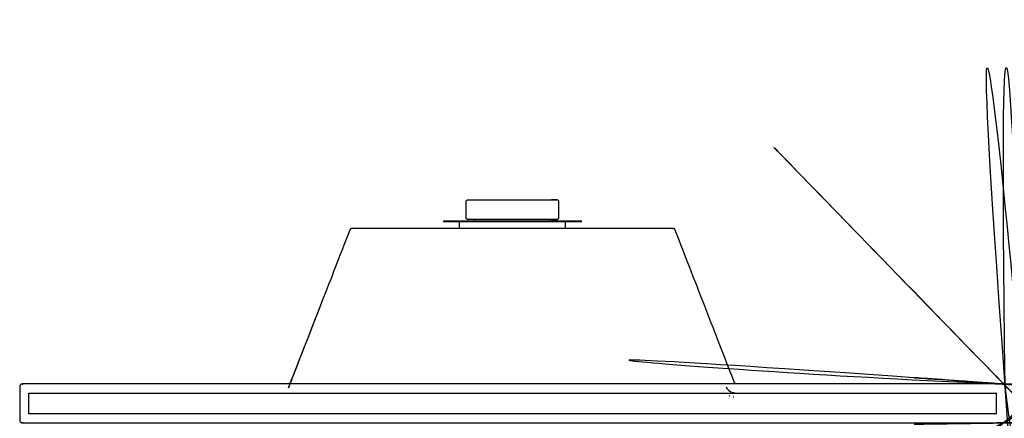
# Paper-space layout '_Superior' of a CAD drawing. Header units: millimetres. Extents: x 27 to 153, y -98 to 40.
# Tile 2 of 3: x 27 to 103, y -37 to -6. Entities that reach past the tile are written whole.
import ezdxf

# ---------------------------------------------------------------- set-up
doc = ezdxf.new("R2010")
doc.units = ezdxf.units.MM

psp = doc.layouts.new('_Superior')

# ---------------------------------------------------------------- linework, layer by layer
at = {"color": 7, "linetype": 'Continuous', "lineweight": 25}
for p, q in [((62.144, -21.862), (62.144, -21.962)), ((67.944, -21.962), (67.944, -21.862)), ((60.944, -22.062), (60.944, -22.562)), ((60.946, -22.062), (60.946, -22.562)), ((69.144, -22.562), (69.144, -22.062)), ((47.746, -34.562), (47.741, -34.562)), ((81.611, -34.924), (81.601, -34.906)), ((81.682, -35.02), (81.669, -35.005)), ((81.695, -35.035), (81.682, -35.02)), ((81.783, -35.116), (81.768, -35.104)), ((81.799, -35.128), (81.783, -35.116)), ((81.816, -35.14), (81.799, -35.128)), ((81.975, -35.221), (81.957, -35.214)), ((81.994, -35.228), (81.975, -35.221)), ((82.151, -35.26), (82.131, -35.258))]:
    psp.add_line(p, q, dxfattribs=at)
for points, knots in [([(103.044, -34.751), (103.044, -34.751), (103.044, -34.751), (97.636, 40.019), (109.599, -84.307), (103.042, -34.735), (103.042, -34.733)], [0, 0, 0, 0, 0, 0.000039, 0.999961, 1, 1, 1, 1]), ([(103.044, -34.762), (103.044, -34.762), (103.044, -34.762), (102.061, 40.187), (106.715, -84.616), (103.043, -34.747), (103.043, -34.745)], [0, 0, 0, 0, 0, 0.000039, 0.999961, 1, 1, 1, 1]), ([(102.989, -34.625), (102.988, -34.624), (68.159, 1.255), (119.146, -51.268), (98.651, -30.155), (104.14, -35.81), (102.666, -34.292), (103.059, -34.697), (102.95, -34.586), (102.977, -34.614), (102.966, -34.603), (102.967, -34.604), (102.963, -34.601), (102.962, -34.601), (102.958, -34.598), (102.957, -34.597), (102.953, -34.595), (102.953, -34.594), (102.948, -34.591), (102.948, -34.591), (102.943, -34.588), (102.943, -34.588), (102.938, -34.586), (102.938, -34.586), (102.933, -34.583), (102.933, -34.583), (102.927, -34.58), (102.928, -34.581), (102.922, -34.578), (102.923, -34.578), (102.916, -34.576), (102.918, -34.576), (102.911, -34.574), (102.913, -34.574), (102.905, -34.572), (102.907, -34.572), (102.9, -34.57), (102.902, -34.571), (102.894, -34.568), (102.897, -34.569), (102.888, -34.567), (102.891, -34.568), (102.882, -34.566), (102.888, -34.567), (102.868, -34.564), (102.912, -34.568), (102.751, -34.555), (103.32, -34.596), (101.203, -34.444), (109.071, -35.008), (79.714, -32.905), (152.734, -38.135), (52.983, -30.991), (102.596, -35.995), (153.225, -35.268), (102.704, -34.56), (102.904, -34.563), (102.805, -34.562), (102.796, -34.562), (102.748, -34.562), (102.696, -34.562), (102.629, -34.562), (102.551, -34.562), (102.461, -34.562), (102.36, -34.562), (102.246, -34.562), (102.122, -34.562), (101.985, -34.562), (101.837, -34.562), (101.678, -34.562), (101.508, -34.562), (101.327, -34.562), (101.135, -34.562), (100.933, -34.562), (100.72, -34.562), (100.496, -34.562), (100.263, -34.562), (100.019, -34.562), (99.766, -34.562), (99.503, -34.562), (99.231, -34.562), (98.949, -34.562), (98.659, -34.562), (98.36, -34.562), (98.053, -34.562), (97.737, -34.562), (97.414, -34.562), (97.083, -34.562), (96.744, -34.562), (96.399, -34.562), (96.047, -34.562), (95.688, -34.562), (95.323, -34.562), (94.952, -34.562), (94.575, -34.562), (94.193, -34.562), (93.806, -34.562), (93.414, -34.562), (93.018, -34.562), (92.618, -34.562), (92.214, -34.562), (91.807, -34.562), (91.397, -34.562), (90.984, -34.562), (90.568, -34.562), (90.151, -34.562), (89.731, -34.562), (89.311, -34.562), (88.889, -34.562), (88.467, -34.562), (87.106, -34.562), (71.632, -34.562), (56.158, -34.562), (41.621, -34.562), (41.199, -34.562), (40.777, -34.562), (40.357, -34.562), (39.937, -34.562), (39.52, -34.562), (39.104, -34.562), (38.691, -34.562), (38.281, -34.562), (37.874, -34.562), (37.47, -34.562), (37.07, -34.562), (36.674, -34.562), (36.282, -34.562), (35.895, -34.562), (35.513, -34.562), (35.136, -34.562), (34.765, -34.562), (34.4, -34.562), (34.041, -34.562), (33.689, -34.562), (33.344, -34.562), (33.005, -34.562), (32.674, -34.562), (32.351, -34.562), (32.035, -34.562), (31.728, -34.562), (31.429, -34.562), (31.139, -34.562), (30.857, -34.562), (30.585, -34.562), (30.322, -34.562), (30.069, -34.562), (29.825, -34.562), (29.592, -34.562), (29.368, -34.562), (29.155, -34.562), (28.953, -34.562), (28.761, -34.562), (28.58, -34.562), (28.41, -34.562), (28.251, -34.562), (28.103, -34.562), (27.966, -34.562), (27.842, -34.562), (27.728, -34.562), (27.627, -34.562), (27.537, -34.562), (27.459, -34.562), (27.392, -34.562), (27.34, -34.562), (27.292, -34.562), (27.283, -34.562), (27.184, -34.563), (27.384, -34.561), (27.238, -34.562), (27.232, -34.562), (27.227, -34.563), (27.221, -34.563), (27.215, -34.564), (27.209, -34.565), (27.204, -34.566), (27.198, -34.568), (27.192, -34.569), (27.187, -34.571), (27.181, -34.572), (27.176, -34.574), (27.17, -34.576), (27.165, -34.578), (27.159, -34.581), (27.154, -34.583), (27.149, -34.586), (27.144, -34.589), (27.139, -34.592), (27.134, -34.595), (27.129, -34.598), (27.125, -34.602), (27.12, -34.605), (27.115, -34.609), (27.111, -34.613), (27.107, -34.617), (27.103, -34.621), (27.099, -34.625), (27.095, -34.629), (27.091, -34.634), (27.087, -34.638), (27.084, -34.643), (27.08, -34.647), (27.077, -34.652), (27.074, -34.657), (27.071, -34.662), (27.068, -34.667), (27.065, -34.672), (27.063, -34.678), (27.06, -34.683), (27.058, -34.688), (27.056, -34.694), (27.054, -34.699), (27.052, -34.705), (27.051, -34.71), (27.049, -34.716), (27.048, -34.722), (27.047, -34.727), (27.046, -34.733), (27.045, -34.739), (27.045, -34.745), (27.044, -34.751), (27.044, -34.756), (27.037, -35.627), (27.037, -36.497), (27.044, -37.368), (27.044, -37.374), (27.045, -37.38), (27.045, -37.385), (27.046, -37.391), (27.047, -37.397), (27.048, -37.403), (27.049, -37.408), (27.051, -37.414), (27.052, -37.42), (27.054, -37.425), (27.056, -37.431), (27.058, -37.436), (27.06, -37.441), (27.063, -37.447), (27.065, -37.452), (27.068, -37.457), (27.071, -37.462), (27.074, -37.467), (27.077, -37.472), (27.08, -37.477), (27.084, -37.482), (27.087, -37.486), (27.091, -37.491), (27.095, -37.495), (27.099, -37.499), (27.103, -37.504), (27.107, -37.508), (27.111, -37.512), (27.115, -37.515), (27.12, -37.519), (27.125, -37.523), (27.129, -37.526), (27.134, -37.529), (27.139, -37.532), (27.144, -37.535), (27.149, -37.538), (27.154, -37.541), (27.159, -37.543), (27.165, -37.546), (27.17, -37.548), (27.176, -37.55), (27.181, -37.552), (27.187, -37.554), (27.192, -37.555), (27.198, -37.557), (27.204, -37.558), (27.209, -37.559), (27.215, -37.56), (27.221, -37.561), (27.227, -37.561), (27.232, -37.562), (27.238, -37.562), (27.384, -37.563), (27.184, -37.562), (27.283, -37.562), (27.292, -37.562), (27.34, -37.562), (27.392, -37.562), (27.459, -37.562), (27.537, -37.562), (27.627, -37.562), (27.728, -37.562), (27.842, -37.562), (27.966, -37.562), (28.103, -37.562), (28.251, -37.562), (28.41, -37.562), (28.58, -37.562), (28.761, -37.562), (28.953, -37.562), (29.155, -37.562), (29.368, -37.562), (29.592, -37.562), (29.825, -37.562), (30.069, -37.562), (30.322, -37.562), (30.585, -37.562), (30.857, -37.562), (31.139, -37.562), (31.429, -37.562), (31.728, -37.562), (32.035, -37.562), (32.351, -37.562), (32.674, -37.562), (33.005, -37.562), (33.344, -37.562), (33.689, -37.562), (34.041, -37.562), (34.4, -37.562), (34.765, -37.562), (35.136, -37.562), (35.513, -37.562), (35.895, -37.562), (36.282, -37.562), (36.674, -37.562), (37.07, -37.562), (37.47, -37.562), (37.874, -37.562), (38.281, -37.562), (38.691, -37.562), (39.104, -37.562), (39.52, -37.562), (39.937, -37.562), (40.357, -37.562), (40.777, -37.562), (41.199, -37.562), (41.621, -37.562), (57.237, -37.562), (72.851, -37.562), (88.467, -37.562), (88.889, -37.562), (89.311, -37.562), (89.731, -37.562), (90.151, -37.562), (90.568, -37.562), (90.984, -37.562), (91.397, -37.562), (91.807, -37.562), (92.214, -37.562), (92.618, -37.562), (93.018, -37.562), (93.414, -37.562), (93.806, -37.562), (94.193, -37.562), (94.575, -37.562), (94.952, -37.562), (95.323, -37.562), (95.688, -37.562), (96.047, -37.562), (96.399, -37.562), (96.744, -37.562), (97.083, -37.562), (97.414, -37.562), (97.737, -37.562), (98.053, -37.562), (98.36, -37.562), (98.659, -37.562), (98.949, -37.562), (99.231, -37.562), (99.503, -37.562), (99.766, -37.562), (100.019, -37.562), (100.263, -37.562), (100.496, -37.562), (100.72, -37.562), (100.933, -37.562), (101.135, -37.562), (101.327, -37.562), (101.508, -37.562), (101.678, -37.562), (101.837, -37.562), (101.985, -37.562), (102.122, -37.562), (102.246, -37.562), (102.36, -37.562), (102.461, -37.562), (102.551, -37.562), (102.629, -37.562), (102.696, -37.562), (102.748, -37.562), (102.796, -37.562), (102.805, -37.562), (102.904, -37.561), (102.704, -37.564), (102.848, -37.562), (102.85, -37.562)], [0, 0, 0, 0, 0.0000007, 0.0191377, 0.0382746, 0.0574116, 0.0765485, 0.0956855, 0.1148224, 0.1339594, 0.1530964, 0.1722333, 0.1913703, 0.2105072, 0.2296442, 0.2487811, 0.2679181, 0.287055, 0.306192, 0.3253289, 0.3444659, 0.3636028, 0.3827398, 0.4018767, 0.4210137, 0.4401506, 0.4592876, 0.4784245, 0.4975615, 0.5166984, 0.5358354, 0.5549723, 0.5741093, 0.5932462, 0.6123832, 0.6315201, 0.6506571, 0.669794, 0.688931, 0.7080679, 0.7272049, 0.7463418, 0.7654788, 0.7846157, 0.8037527, 0.8228896, 0.8420266, 0.8611635, 0.8803005, 0.8994374, 0.9185744, 0.9377113, 0.9377121, 0.956849, 0.975986, 0.9759867, 0.9760406, 0.9760946, 0.9761485, 0.9762024, 0.9762563, 0.9763103, 0.9763642, 0.9764181, 0.976472, 0.9765259, 0.9765799, 0.9766338, 0.9766877, 0.9767416, 0.9767956, 0.9768495, 0.9769034, 0.9769573, 0.9770113, 0.9770652, 0.9771191, 0.977173, 0.977227, 0.9772809, 0.9773348, 0.9773887, 0.9774427, 0.9774966, 0.9775505, 0.9776044, 0.9776584, 0.9777123, 0.9777662, 0.9778201, 0.9778741, 0.977928, 0.9779819, 0.9780358, 0.9780898, 0.9781437, 0.9781976, 0.9782515, 0.9783055, 0.9783594, 0.9784133, 0.9784672, 0.9785212, 0.9785751, 0.978629, 0.9786829, 0.9787368, 0.9787908, 0.9788447, 0.9788986, 0.9789525, 0.9793656, 0.9848212, 0.9848751, 0.9849291, 0.984983, 0.9850369, 0.9850908, 0.9851448, 0.9851987, 0.9852526, 0.9853065, 0.9853605, 0.9854144, 0.9854683, 0.9855222, 0.9855762, 0.9856301, 0.985684, 0.9857379, 0.9857919, 0.9858458, 0.9858997, 0.9859536, 0.9860075, 0.9860615, 0.9861154, 0.9861693, 0.9862232, 0.9862772, 0.9863311, 0.986385, 0.9864389, 0.9864929, 0.9865468, 0.9866007, 0.9866546, 0.9867086, 0.9867625, 0.9868164, 0.9868703, 0.9869243, 0.9869782, 0.9870321, 0.987086, 0.98714, 0.9871939, 0.9872478, 0.9873017, 0.9873557, 0.9874096, 0.9874635, 0.9875174, 0.9875714, 0.9876253, 0.9876792, 0.9877331, 0.9877871, 0.9877878, 0.9877885, 0.9877893, 0.98779, 0.9877908, 0.9877915, 0.9877923, 0.987793, 0.9877937, 0.9877945, 0.9877952, 0.987796, 0.9877967, 0.9877974, 0.9877982, 0.9877989, 0.9877997, 0.9878004, 0.9878012, 0.9878019, 0.9878026, 0.9878034, 0.9878041, 0.9878049, 0.9878056, 0.9878064, 0.9878071, 0.9878078, 0.9878086, 0.9878093, 0.9878101, 0.9878108, 0.9878115, 0.9878123, 0.987813, 0.9878138, 0.9878145, 0.9878153, 0.987816, 0.9878167, 0.9878175, 0.9878182, 0.987819, 0.9878197, 0.9878205, 0.9878212, 0.9878219, 0.9878227, 0.9878234, 0.9878242, 0.9878249, 0.9878257, 0.9878264, 0.9878271, 0.9881588, 0.9881596, 0.9881603, 0.9881611, 0.9881618, 0.9881626, 0.9881633, 0.988164, 0.9881648, 0.9881655, 0.9881663, 0.988167, 0.9881677, 0.9881685, 0.9881692, 0.98817, 0.9881707, 0.9881715, 0.9881722, 0.9881729, 0.9881737, 0.9881744, 0.9881752, 0.9881759, 0.9881767, 0.9881774, 0.9881781, 0.9881789, 0.9881796, 0.9881804, 0.9881811, 0.9881819, 0.9881826, 0.9881833, 0.9881841, 0.9881848, 0.9881856, 0.9881863, 0.988187, 0.9881878, 0.9881885, 0.9881893, 0.98819, 0.9881908, 0.9881915, 0.9881922, 0.988193, 0.9881937, 0.9881945, 0.9881952, 0.988196, 0.9881967, 0.9881974, 0.9881982, 0.9881989, 0.9882528, 0.9883068, 0.9883607, 0.9884146, 0.9884685, 0.9885225, 0.9885764, 0.9886303, 0.9886842, 0.9887382, 0.9887921, 0.988846, 0.9888999, 0.9889539, 0.9890078, 0.9890617, 0.9891156, 0.9891696, 0.9892235, 0.9892774, 0.9893313, 0.9893853, 0.9894392, 0.9894931, 0.989547, 0.989601, 0.9896549, 0.9897088, 0.9897627, 0.9898167, 0.9898706, 0.9899245, 0.9899784, 0.9900324, 0.9900863, 0.9901402, 0.9901941, 0.990248, 0.990302, 0.9903559, 0.9904098, 0.9904637, 0.9905177, 0.9905716, 0.9906255, 0.9906794, 0.9907334, 0.9907873, 0.9908412, 0.9908951, 0.9909491, 0.991003, 0.9910569, 0.9911108, 0.9911648, 0.9970334, 0.9970874, 0.9971413, 0.9971952, 0.9972491, 0.9973031, 0.997357, 0.9974109, 0.9974648, 0.9975187, 0.9975727, 0.9976266, 0.9976805, 0.9977344, 0.9977884, 0.9978423, 0.9978962, 0.9979501, 0.9980041, 0.998058, 0.9981119, 0.9981658, 0.9982198, 0.9982737, 0.9983276, 0.9983815, 0.9984355, 0.9984894, 0.9985433, 0.9985972, 0.9986512, 0.9987051, 0.998759, 0.9988129, 0.9988669, 0.9989208, 0.9989747, 0.9990286, 0.9990826, 0.9991365, 0.9991904, 0.9992443, 0.9992983, 0.9993522, 0.9994061, 0.99946, 0.999514, 0.9995679, 0.9996218, 0.9996757, 0.9997296, 0.9997836, 0.9998375, 0.9998914, 0.9999453, 0.9999993, 1, 1, 1, 1]), ([(102.976, -37.512), (102.976, -37.512), (140.784, -4.791), (66.632, -71.845), (102.981, -37.508), (102.981, -37.508)], [0, 0, 0, 0, 0.000008, 0.999982, 1, 1, 1, 1]), ([(102.967, -37.52), (102.968, -37.519), (142.643, -7.091), (64.671, -69.659), (102.972, -37.516), (102.973, -37.515)], [0, 0, 0, 0, 0.000007, 0.999983, 1, 1, 1, 1]), ([(102.844, -37.562), (102.846, -37.562), (152.844, -36.841), (79.657, -37.896), (109.07, -37.472), (101.198, -37.585), (103.305, -37.555), (102.75, -37.562), (102.897, -37.561), (102.866, -37.56), (102.873, -37.56), (102.88, -37.559), (102.877, -37.56), (102.886, -37.558), (102.882, -37.558), (102.891, -37.556), (102.888, -37.557), (102.897, -37.555), (102.894, -37.556), (102.902, -37.554), (102.9, -37.554), (102.907, -37.552), (102.905, -37.553), (102.913, -37.55), (102.911, -37.551), (102.919, -37.548), (102.914, -37.55), (102.931, -37.542), (102.894, -37.562), (103.033, -37.485), (102.538, -37.761), (104.388, -36.73), (97.503, -40.57), (123.203, -26.235), (59.273, -61.896), (146.61, -13.178), (84.228, -47.976), (96.705, -41.015), (102.944, -37.535)], [0, 0, 0, 0, 0.000001, 0.029413, 0.058825, 0.088236, 0.117648, 0.14706, 0.176471, 0.205883, 0.235295, 0.264706, 0.294118, 0.32353, 0.352942, 0.382353, 0.411765, 0.441177, 0.470588, 0.5, 0.529412, 0.558823, 0.588235, 0.617647, 0.647058, 0.67647, 0.705882, 0.735294, 0.764705, 0.794117, 0.823529, 0.85294, 0.882352, 0.911764, 0.941175, 0.941177, 0.970588, 1, 1, 1, 1]), ([(61.484, -20.462), (61.482, -20.895), (61.481, -21.33), (61.484, -21.765), (61.484, -21.768), (61.484, -21.771), (61.484, -21.774), (61.485, -21.777), (61.485, -21.78), (61.486, -21.782), (61.486, -21.785), (61.487, -21.788), (61.488, -21.791), (61.489, -21.794), (61.49, -21.796), (61.491, -21.799), (61.492, -21.802), (61.493, -21.804), (61.494, -21.807), (61.496, -21.81), (61.497, -21.812), (61.499, -21.815), (61.5, -21.817), (61.502, -21.82), (61.504, -21.822), (61.505, -21.824), (61.507, -21.826), (61.509, -21.829), (61.511, -21.831), (61.513, -21.833), (61.515, -21.835), (61.517, -21.837), (61.52, -21.839), (61.522, -21.841), (61.524, -21.842), (61.527, -21.844), (61.529, -21.846), (61.531, -21.847), (61.534, -21.849), (61.537, -21.85), (61.539, -21.852), (61.542, -21.853), (61.544, -21.854), (61.547, -21.855), (61.55, -21.856), (61.553, -21.857), (61.555, -21.858), (61.558, -21.859), (61.561, -21.859), (61.564, -21.86), (61.567, -21.861), (61.57, -21.861), (61.573, -21.861), (61.576, -21.862), (61.578, -21.862), (61.581, -21.862), (62.738, -21.871), (64.525, -21.859), (70.062, -21.859), (67.348, -21.871), (68.507, -21.862), (68.509, -21.862), (68.512, -21.862), (68.515, -21.862), (68.518, -21.861), (68.521, -21.861), (68.524, -21.86), (68.526, -21.86), (68.529, -21.859), (68.532, -21.858), (68.535, -21.857), (68.538, -21.856), (68.54, -21.855), (68.543, -21.854), (68.546, -21.853), (68.548, -21.852), (68.551, -21.851), (68.553, -21.849), (68.556, -21.848), (68.558, -21.846), (68.56, -21.845), (68.563, -21.843), (68.565, -21.841), (68.567, -21.84), (68.57, -21.838), (68.572, -21.836), (68.574, -21.834), (68.576, -21.832), (68.578, -21.83), (68.58, -21.828), (68.582, -21.825), (68.583, -21.823), (68.585, -21.821), (68.587, -21.819), (68.588, -21.816), (68.59, -21.814), (68.591, -21.811), (68.593, -21.809), (68.594, -21.806), (68.595, -21.804), (68.596, -21.801), (68.597, -21.798), (68.598, -21.796), (68.599, -21.793), (68.6, -21.79), (68.601, -21.788), (68.602, -21.785), (68.602, -21.782), (68.603, -21.779), (68.603, -21.776), (68.604, -21.774), (68.604, -21.771), (68.604, -21.768), (68.604, -21.765), (68.606, -21.33), (68.607, -20.895), (68.604, -20.459), (68.604, -20.456), (68.604, -20.453), (68.604, -20.451), (68.603, -20.448), (68.603, -20.445), (68.602, -20.442), (68.602, -20.439), (68.601, -20.436), (68.6, -20.433), (68.599, -20.431), (68.598, -20.428), (68.597, -20.425), (68.596, -20.423), (68.595, -20.42), (68.594, -20.417), (68.592, -20.415), (68.591, -20.412), (68.589, -20.41), (68.588, -20.407), (68.586, -20.405), (68.584, -20.402), (68.583, -20.4), (68.581, -20.398), (68.579, -20.396), (68.577, -20.394), (68.575, -20.391), (68.573, -20.389), (68.571, -20.387), (68.568, -20.386), (68.566, -20.384), (68.564, -20.382), (68.561, -20.38), (68.559, -20.379), (68.557, -20.377), (68.554, -20.376), (68.551, -20.374), (68.549, -20.373), (68.546, -20.371), (68.544, -20.37), (68.541, -20.369), (68.538, -20.368), (68.535, -20.367), (68.533, -20.366), (68.53, -20.366), (68.527, -20.365), (68.524, -20.364), (68.521, -20.364), (68.518, -20.363), (68.515, -20.363), (68.512, -20.363), (68.51, -20.362), (68.507, -20.362), (67.347, -20.353), (70.063, -20.365), (64.525, -20.365), (62.738, -20.353), (61.581, -20.362), (61.578, -20.362), (61.576, -20.363), (61.573, -20.363), (61.57, -20.363), (61.567, -20.364), (61.564, -20.364), (61.561, -20.365), (61.558, -20.366), (61.555, -20.366), (61.553, -20.367), (61.55, -20.368), (61.547, -20.369), (61.544, -20.37), (61.542, -20.371), (61.539, -20.373), (61.537, -20.374), (61.534, -20.376), (61.532, -20.377), (61.53, -20.378), (61.528, -20.38), (61.525, -20.381), (61.523, -20.383), (61.521, -20.385), (61.518, -20.387), (61.516, -20.388), (61.514, -20.39), (61.512, -20.392), (61.51, -20.395), (61.508, -20.397), (61.506, -20.399), (61.505, -20.401), (61.503, -20.403), (61.501, -20.406), (61.5, -20.408), (61.498, -20.41), (61.497, -20.413), (61.496, -20.415), (61.494, -20.417), (61.493, -20.42), (61.492, -20.423), (61.491, -20.425), (61.49, -20.428), (61.489, -20.431), (61.488, -20.433), (61.487, -20.436), (61.486, -20.439), (61.486, -20.442), (61.485, -20.445), (61.485, -20.448), (61.484, -20.451), (61.484, -20.453), (61.484, -20.456), (61.484, -20.459), (61.484, -20.461), (61.484, -20.462)], [0, 0, 0, 0, 0.047969, 0.048077, 0.048184, 0.048292, 0.048399, 0.048507, 0.048615, 0.048722, 0.048831, 0.048939, 0.049048, 0.049157, 0.049266, 0.049375, 0.049485, 0.049596, 0.049706, 0.049817, 0.049929, 0.050041, 0.050153, 0.050266, 0.050379, 0.050493, 0.050607, 0.050722, 0.050837, 0.050953, 0.051069, 0.051186, 0.051303, 0.051421, 0.051539, 0.051657, 0.051776, 0.051895, 0.052015, 0.052135, 0.052256, 0.052377, 0.052498, 0.05262, 0.052742, 0.052864, 0.052987, 0.05311, 0.053233, 0.053356, 0.053479, 0.053603, 0.053726, 0.05385, 0.053974, 0.054098, 0.054222, 0.20073, 0.347239, 0.493748, 0.493869, 0.493991, 0.494112, 0.494234, 0.494356, 0.494477, 0.494598, 0.494719, 0.49484, 0.494961, 0.495081, 0.495201, 0.495321, 0.49544, 0.49556, 0.495678, 0.495797, 0.495915, 0.496033, 0.49615, 0.496267, 0.496383, 0.4965, 0.496615, 0.49673, 0.496845, 0.496959, 0.497073, 0.497187, 0.4973, 0.497412, 0.497524, 0.497635, 0.497746, 0.497857, 0.497967, 0.498077, 0.498186, 0.498295, 0.498404, 0.498512, 0.49862, 0.498728, 0.498835, 0.498942, 0.499048, 0.499155, 0.499261, 0.499367, 0.499473, 0.499578, 0.499684, 0.499789, 0.499895, 0.5, 0.547969, 0.548077, 0.548184, 0.548292, 0.548399, 0.548507, 0.548615, 0.548722, 0.548831, 0.548939, 0.549048, 0.549157, 0.549266, 0.549375, 0.549485, 0.549596, 0.549706, 0.549818, 0.549929, 0.550041, 0.550153, 0.550266, 0.550379, 0.550493, 0.550607, 0.550722, 0.550837, 0.550953, 0.551069, 0.551186, 0.551303, 0.551421, 0.551539, 0.551657, 0.551776, 0.551895, 0.552015, 0.552135, 0.552256, 0.552377, 0.552498, 0.55262, 0.552742, 0.552865, 0.552987, 0.55311, 0.553233, 0.553356, 0.553479, 0.553603, 0.553727, 0.55385, 0.553974, 0.554098, 0.554222, 0.70073, 0.847239, 0.993748, 0.993872, 0.993996, 0.994119, 0.994243, 0.994367, 0.994491, 0.994614, 0.994737, 0.99486, 0.994983, 0.995105, 0.995228, 0.99535, 0.995471, 0.995593, 0.995713, 0.995834, 0.995954, 0.996074, 0.99615, 0.996267, 0.996384, 0.9965, 0.996615, 0.996731, 0.996845, 0.996959, 0.997073, 0.997187, 0.9973, 0.997412, 0.997524, 0.997635, 0.997747, 0.997857, 0.997967, 0.998077, 0.998152, 0.998263, 0.998374, 0.998484, 0.998594, 0.998704, 0.998813, 0.998922, 0.99903, 0.999139, 0.999247, 0.999355, 0.999463, 0.99957, 0.999678, 0.999785, 0.999893, 1, 1, 1, 1]), ([(59.744, -21.962), (59.744, -22.003), (59.744, -22.105), (59.745, -22.049), (59.752, -22.066), (59.763, -22.061), (59.779, -22.062), (59.799, -22.062), (59.824, -22.062), (59.853, -22.062), (59.886, -22.062), (59.924, -22.062), (59.966, -22.062), (60.012, -22.062), (60.063, -22.062), (60.118, -22.062), (60.177, -22.062), (60.24, -22.062), (60.307, -22.062), (60.378, -22.062), (60.453, -22.062), (60.532, -22.062), (60.615, -22.062), (60.702, -22.062), (60.792, -22.062), (60.886, -22.062), (60.983, -22.062), (61.084, -22.062), (61.188, -22.062), (61.296, -22.062), (61.406, -22.062), (61.52, -22.062), (61.637, -22.062), (61.756, -22.062), (61.879, -22.062), (62.004, -22.062), (62.131, -22.062), (62.261, -22.062), (62.394, -22.062), (62.528, -22.062), (62.665, -22.062), (62.804, -22.062), (62.944, -22.062), (63.087, -22.062), (63.231, -22.062), (63.377, -22.062), (63.524, -22.062), (63.672, -22.062), (63.822, -22.062), (63.972, -22.062), (64.124, -22.062), (64.276, -22.062), (64.429, -22.062), (64.582, -22.062), (64.736, -22.062), (64.89, -22.062), (65.044, -22.062), (65.198, -22.062), (65.352, -22.062), (65.506, -22.062), (65.659, -22.062), (65.812, -22.062), (65.964, -22.062), (66.116, -22.062), (66.266, -22.062), (66.416, -22.062), (66.564, -22.062), (66.711, -22.062), (66.857, -22.062), (67.001, -22.062), (67.144, -22.062), (67.284, -22.062), (67.423, -22.062), (67.56, -22.062), (67.694, -22.062), (67.827, -22.062), (67.957, -22.062), (68.084, -22.062), (68.209, -22.062), (68.332, -22.062), (68.451, -22.062), (68.568, -22.062), (68.682, -22.062), (68.792, -22.062), (68.9, -22.062), (69.004, -22.062), (69.105, -22.062), (69.202, -22.062), (69.296, -22.062), (69.386, -22.062), (69.473, -22.062), (69.556, -22.062), (69.635, -22.062), (69.71, -22.062), (69.781, -22.062), (69.848, -22.062), (69.911, -22.062), (69.97, -22.062), (70.025, -22.062), (70.076, -22.062), (70.122, -22.062), (70.164, -22.062), (70.202, -22.062), (70.235, -22.062), (70.264, -22.062), (70.289, -22.062), (70.309, -22.062), (70.325, -22.061), (70.336, -22.067), (70.343, -22.045), (70.344, -22.117), (70.344, -21.907), (70.343, -21.979), (70.336, -21.957), (70.325, -21.963), (70.309, -21.962), (70.289, -21.962), (70.264, -21.962), (70.235, -21.962), (70.202, -21.962), (70.164, -21.962), (70.122, -21.962), (70.076, -21.962), (70.025, -21.962), (69.97, -21.962), (69.911, -21.962), (69.848, -21.962), (69.781, -21.962), (69.71, -21.962), (69.635, -21.962), (69.556, -21.962), (69.473, -21.962), (69.386, -21.962), (69.296, -21.962), (69.202, -21.962), (69.105, -21.962), (69.004, -21.962), (68.9, -21.962), (68.792, -21.962), (68.682, -21.962), (68.568, -21.962), (68.451, -21.962), (68.332, -21.962), (68.209, -21.962), (68.084, -21.962), (67.957, -21.962), (67.827, -21.962), (67.694, -21.962), (67.56, -21.962), (67.423, -21.962), (67.284, -21.962), (67.144, -21.962), (67.001, -21.962), (66.857, -21.962), (66.711, -21.962), (66.564, -21.962), (66.416, -21.962), (66.266, -21.962), (66.116, -21.962), (65.964, -21.962), (65.812, -21.962), (65.659, -21.962), (65.506, -21.962), (65.352, -21.962), (65.198, -21.962), (65.044, -21.962), (64.89, -21.962), (64.736, -21.962), (64.582, -21.962), (64.429, -21.962), (64.276, -21.962), (64.124, -21.962), (63.972, -21.962), (63.822, -21.962), (63.672, -21.962), (63.524, -21.962), (63.377, -21.962), (63.231, -21.962), (63.087, -21.962), (62.944, -21.962), (62.804, -21.962), (62.665, -21.962), (62.528, -21.962), (62.394, -21.962), (62.261, -21.962), (62.131, -21.962), (62.004, -21.962), (61.879, -21.962), (61.756, -21.962), (61.637, -21.962), (61.52, -21.962), (61.406, -21.962), (61.296, -21.962), (61.188, -21.962), (61.084, -21.962), (60.983, -21.962), (60.886, -21.962), (60.792, -21.962), (60.702, -21.962), (60.615, -21.962), (60.532, -21.962), (60.453, -21.962), (60.378, -21.962), (60.307, -21.962), (60.24, -21.962), (60.177, -21.962), (60.118, -21.962), (60.063, -21.962), (60.012, -21.962), (59.966, -21.962), (59.924, -21.962), (59.886, -21.962), (59.853, -21.962), (59.824, -21.962), (59.799, -21.962), (59.779, -21.962), (59.763, -21.962), (59.752, -21.962), (59.745, -21.962), (59.744, -21.962), (59.744, -21.962)], [0, 0, 0, 0, 0.0029851, 0.0075874, 0.0121891, 0.0167912, 0.0213932, 0.0259952, 0.030597, 0.0351993, 0.0398013, 0.0444033, 0.0490052, 0.0536069, 0.0582091, 0.0628112, 0.0674131, 0.0720152, 0.0766172, 0.081219, 0.0858208, 0.090423, 0.095025, 0.099627, 0.1042291, 0.1088308, 0.1134331, 0.1180349, 0.1226369, 0.1272388, 0.131841, 0.136443, 0.141045, 0.1456468, 0.1502487, 0.1548507, 0.1594528, 0.1640548, 0.1686567, 0.1732587, 0.1778607, 0.1824628, 0.1870647, 0.1916668, 0.1962687, 0.2008708, 0.2054728, 0.2100747, 0.2146766, 0.2192786, 0.2238805, 0.2284826, 0.2330847, 0.2376866, 0.2422887, 0.2468906, 0.2514924, 0.2560945, 0.2606966, 0.2652985, 0.2699004, 0.2745025, 0.2791046, 0.2837066, 0.2883085, 0.2929103, 0.2975126, 0.3021144, 0.3067165, 0.3113185, 0.3159204, 0.3205224, 0.3251244, 0.3297264, 0.3343283, 0.3389304, 0.3435325, 0.3481342, 0.3527363, 0.3573381, 0.3619401, 0.3665423, 0.3711442, 0.3757464, 0.3803481, 0.3849503, 0.389552, 0.3941543, 0.3987561, 0.403358, 0.4079603, 0.4125622, 0.4171644, 0.4217662, 0.4263678, 0.43097, 0.435572, 0.4401739, 0.4447759, 0.4493782, 0.4539799, 0.4585819, 0.4631838, 0.4677858, 0.4723881, 0.47699, 0.481592, 0.4861939, 0.4907961, 0.4953977, 0.5, 0.5029851, 0.5075874, 0.5121891, 0.5167912, 0.5213931, 0.5259951, 0.530597, 0.5351993, 0.5398013, 0.5444032, 0.5490052, 0.5536069, 0.5582092, 0.5628112, 0.5674131, 0.5720151, 0.5766173, 0.5812189, 0.5858207, 0.5904229, 0.5950249, 0.5996271, 0.604229, 0.6088308, 0.6134331, 0.6180348, 0.622637, 0.6272387, 0.6318409, 0.6364428, 0.641045, 0.645647, 0.6502488, 0.6548509, 0.6594526, 0.6640547, 0.6686568, 0.6732587, 0.6778607, 0.6824627, 0.6870647, 0.6916666, 0.6962687, 0.7008707, 0.7054726, 0.7100748, 0.7146766, 0.7192785, 0.7238806, 0.7284826, 0.7330847, 0.7376866, 0.7422885, 0.7468906, 0.7514927, 0.7560945, 0.7606964, 0.7652985, 0.7699005, 0.7745025, 0.7791046, 0.7837065, 0.7883085, 0.7929104, 0.7975124, 0.8021143, 0.8067164, 0.8113183, 0.8159205, 0.8205223, 0.8251244, 0.8297264, 0.8343284, 0.8389303, 0.8435323, 0.8481344, 0.8527364, 0.8573383, 0.8619401, 0.8665421, 0.8711441, 0.8757463, 0.8803482, 0.8849502, 0.889552, 0.8941543, 0.8987561, 0.9033581, 0.9079601, 0.9125621, 0.9171643, 0.9217661, 0.9263679, 0.93097, 0.935572, 0.9401739, 0.944776, 0.9493782, 0.9539799, 0.9585818, 0.9631838, 0.9677858, 0.9723881, 0.9769899, 0.981592, 0.9861939, 0.9907961, 0.9953977, 1, 1, 1, 1]), ([(82.347, -34.562), (82.346, -34.562), (82.342, -34.562), (82.336, -34.562), (82.33, -34.561), (82.325, -34.561), (82.319, -34.56), (82.313, -34.559), (82.308, -34.558), (82.302, -34.557), (82.297, -34.556), (82.291, -34.554), (82.286, -34.552), (82.28, -34.551), (82.275, -34.549), (82.27, -34.546), (82.264, -34.544), (82.259, -34.542), (82.254, -34.539), (82.249, -34.536), (82.244, -34.533), (82.239, -34.53), (82.235, -34.527), (82.23, -34.524), (82.225, -34.521), (82.221, -34.517), (82.216, -34.513), (82.212, -34.509), (82.208, -34.506), (82.204, -34.502), (82.2, -34.497), (82.196, -34.493), (82.193, -34.489), (82.189, -34.484), (82.186, -34.48), (82.182, -34.475), (82.179, -34.47), (82.176, -34.465), (82.173, -34.46), (82.171, -34.455), (82.168, -34.45), (82.166, -34.445), (82.163, -34.439), (81.682, -33.212), (80.204, -29.394), (78.724, -25.608), (78.016, -23.75), (77.591, -22.684), (77.589, -22.679), (77.587, -22.674), (77.584, -22.669), (77.581, -22.664), (77.579, -22.659), (77.576, -22.654), (77.572, -22.649), (77.569, -22.645), (77.566, -22.64), (77.562, -22.636), (77.558, -22.631), (77.555, -22.627), (77.551, -22.623), (77.547, -22.619), (77.542, -22.615), (77.538, -22.611), (77.534, -22.607), (77.529, -22.604), (77.525, -22.6), (77.52, -22.597), (77.515, -22.594), (77.511, -22.591), (77.506, -22.588), (77.501, -22.585), (77.495, -22.583), (77.49, -22.58), (77.485, -22.578), (77.48, -22.576), (77.474, -22.574), (77.469, -22.572), (77.464, -22.57), (77.458, -22.569), (77.453, -22.567), (77.447, -22.566), (77.441, -22.565), (77.436, -22.564), (77.43, -22.563), (77.424, -22.563), (77.419, -22.562), (77.413, -22.562), (77.391, -22.562), (77.413, -22.562), (77.403, -22.562), (77.403, -22.562), (77.399, -22.562), (77.394, -22.562), (77.39, -22.562), (77.383, -22.562), (77.375, -22.562), (77.365, -22.562), (77.352, -22.562), (77.339, -22.562), (77.326, -22.562), (77.312, -22.562), (77.298, -22.562), (77.281, -22.562), (77.263, -22.562), (77.243, -22.562), (77.223, -22.562), (77.201, -22.562), (77.178, -22.562), (77.154, -22.562), (77.128, -22.562), (77.102, -22.562), (77.074, -22.562), (77.044, -22.562), (77.021, -22.562), (76.996, -22.562), (76.971, -22.562), (76.939, -22.562), (76.905, -22.562), (76.871, -22.562), (76.836, -22.562), (76.8, -22.562), (76.764, -22.562), (76.726, -22.562), (76.687, -22.562), (76.647, -22.562), (76.607, -22.562), (76.572, -22.562), (76.536, -22.562), (76.5, -22.562), (76.457, -22.562), (76.413, -22.562), (76.369, -22.562), (76.324, -22.562), (76.278, -22.562), (76.232, -22.562), (76.185, -22.562), (76.138, -22.562), (76.089, -22.562), (76.04, -22.562), (75.999, -22.562), (75.959, -22.562), (75.92, -22.562), (75.871, -22.562), (75.821, -22.562), (75.773, -22.562), (75.725, -22.562), (75.677, -22.562), (75.628, -22.562), (75.584, -22.562), (72.055, -22.562), (65.044, -22.562), (58.035, -22.562), (54.51, -22.562), (54.469, -22.562), (54.419, -22.562), (54.37, -22.562), (54.321, -22.562), (54.272, -22.562), (54.223, -22.562), (54.174, -22.562), (54.125, -22.562), (54.076, -22.562), (54.027, -22.562), (53.98, -22.562), (53.945, -22.562), (53.909, -22.562), (53.874, -22.562), (53.828, -22.562), (53.783, -22.562), (53.738, -22.562), (53.694, -22.562), (53.65, -22.562), (53.608, -22.562), (53.565, -22.562), (53.524, -22.562), (53.483, -22.562), (53.442, -22.562), (53.404, -22.562), (53.366, -22.562), (53.329, -22.562), (53.292, -22.562), (53.256, -22.562), (53.221, -22.562), (53.186, -22.562), (53.153, -22.562), (53.121, -22.562), (53.089, -22.562), (53.059, -22.562), (53.03, -22.562), (53.002, -22.562), (52.977, -22.562), (52.953, -22.562), (52.929, -22.562), (52.905, -22.562), (52.881, -22.562), (52.859, -22.562), (52.838, -22.562), (52.819, -22.562), (52.8, -22.562), (52.783, -22.562), (52.767, -22.562), (52.752, -22.562), (52.738, -22.562), (52.728, -22.562), (52.72, -22.562), (52.712, -22.562), (52.705, -22.562), (52.698, -22.562), (52.692, -22.562), (52.688, -22.562), (52.684, -22.562), (52.684, -22.562), (52.674, -22.562), (52.688, -22.562), (52.675, -22.562), (52.669, -22.562), (52.664, -22.563), (52.658, -22.563), (52.652, -22.564), (52.647, -22.565), (52.641, -22.566), (52.636, -22.567), (52.63, -22.569), (52.624, -22.57), (52.619, -22.572), (52.614, -22.574), (52.608, -22.576), (52.603, -22.578), (52.598, -22.58), (52.593, -22.583), (52.587, -22.585), (52.582, -22.588), (52.578, -22.591), (52.573, -22.594), (52.568, -22.597), (52.563, -22.6), (52.559, -22.604), (52.554, -22.607), (52.55, -22.611), (52.546, -22.615), (52.541, -22.619), (52.537, -22.623), (52.533, -22.627), (52.53, -22.631), (52.526, -22.636), (52.522, -22.64), (52.519, -22.645), (52.516, -22.649), (52.513, -22.654), (52.509, -22.659), (52.507, -22.664), (52.504, -22.669), (52.501, -22.674), (52.499, -22.679), (52.497, -22.684), (52.072, -23.75), (51.309, -25.75), (50.18, -28.633), (47.166, -36.392), (47.927, -34.435), (47.927, -34.435)], [0, 0, 0, 0, 0.000102, 0.000205, 0.000307, 0.000409, 0.000512, 0.000614, 0.000716, 0.000819, 0.000921, 0.001023, 0.001126, 0.001228, 0.00133, 0.001433, 0.001535, 0.001637, 0.00174, 0.001842, 0.001944, 0.002047, 0.002149, 0.002251, 0.002354, 0.002456, 0.002558, 0.002661, 0.002763, 0.002865, 0.002968, 0.00307, 0.003172, 0.003275, 0.003377, 0.003479, 0.003582, 0.003684, 0.003787, 0.003889, 0.003991, 0.004094, 0.004196, 0.004351, 0.132023, 0.196779, 0.2582, 0.258303, 0.258405, 0.258507, 0.25861, 0.258712, 0.258814, 0.258917, 0.259019, 0.259121, 0.259224, 0.259326, 0.259428, 0.259531, 0.259633, 0.259735, 0.259838, 0.25994, 0.260042, 0.260145, 0.260247, 0.260349, 0.260452, 0.260554, 0.260656, 0.260759, 0.260861, 0.260963, 0.261066, 0.261168, 0.26127, 0.261373, 0.261475, 0.261577, 0.26168, 0.261782, 0.261884, 0.261987, 0.262089, 0.262191, 0.262294, 0.262396, 0.262499, 0.263367, 0.264222, 0.26507, 0.265914, 0.266338, 0.267099, 0.26786, 0.268637, 0.269539, 0.270465, 0.271397, 0.272315, 0.272888, 0.273772, 0.274648, 0.275519, 0.276384, 0.277248, 0.278111, 0.278976, 0.279844, 0.280717, 0.281597, 0.282484, 0.283377, 0.284265, 0.284599, 0.285489, 0.286373, 0.287252, 0.288128, 0.289003, 0.289878, 0.290754, 0.291632, 0.292514, 0.293399, 0.294288, 0.295176, 0.295649, 0.296547, 0.297441, 0.298331, 0.29922, 0.300108, 0.300997, 0.301888, 0.302783, 0.303685, 0.304596, 0.305517, 0.306452, 0.306823, 0.307723, 0.308618, 0.309515, 0.310424, 0.311251, 0.312097, 0.312972, 0.313889, 0.314497, 0.502566, 0.690636, 0.691095, 0.69199, 0.692876, 0.693756, 0.694635, 0.695516, 0.696403, 0.697298, 0.698202, 0.699108, 0.700004, 0.700891, 0.701771, 0.701998, 0.702891, 0.703778, 0.704661, 0.705541, 0.706418, 0.707295, 0.708173, 0.709052, 0.709933, 0.710815, 0.711695, 0.712569, 0.713378, 0.714268, 0.715153, 0.716033, 0.716912, 0.71779, 0.718667, 0.719545, 0.720424, 0.721303, 0.722181, 0.723052, 0.723914, 0.724572, 0.725465, 0.726355, 0.727244, 0.728134, 0.729026, 0.729922, 0.730824, 0.731735, 0.732653, 0.733579, 0.734508, 0.73542, 0.735743, 0.736551, 0.737322, 0.738082, 0.738847, 0.739632, 0.740452, 0.741323, 0.74225, 0.742659, 0.742761, 0.742864, 0.742966, 0.743068, 0.743171, 0.743273, 0.743375, 0.743478, 0.74358, 0.743683, 0.743785, 0.743887, 0.743989, 0.744092, 0.744194, 0.744297, 0.744399, 0.744501, 0.744604, 0.744706, 0.744808, 0.744911, 0.745013, 0.745115, 0.745218, 0.74532, 0.745422, 0.745525, 0.745627, 0.745729, 0.745832, 0.745934, 0.746036, 0.746139, 0.746241, 0.746343, 0.746446, 0.746548, 0.74665, 0.746753, 0.746855, 0.746957, 0.808389, 0.873146, 1, 1, 1, 1, 1]), ([(50.211, -28.562), (49.167, -31.25), (48.118, -33.948), (47.925, -34.439), (47.925, -34.44)], [0, 0, 0, 0, 0.996064, 1, 1, 1, 1]), ([(47.927, -34.435), (48.025, -34.208), (48.124, -33.981), (47.923, -34.445), (47.92, -34.45), (47.917, -34.455), (47.915, -34.46), (47.912, -34.465), (47.909, -34.47), (47.906, -34.475), (47.902, -34.48), (47.899, -34.484), (47.895, -34.489), (47.892, -34.493), (47.888, -34.497), (47.884, -34.502), (47.88, -34.506), (47.876, -34.509), (47.872, -34.513), (47.867, -34.517), (47.863, -34.521), (47.858, -34.524), (47.853, -34.527), (47.849, -34.53), (47.844, -34.533), (47.839, -34.536), (47.834, -34.539), (47.829, -34.542), (47.824, -34.544), (47.818, -34.546), (47.813, -34.549), (47.808, -34.551), (47.802, -34.552), (47.797, -34.554), (47.791, -34.556), (47.786, -34.557), (47.78, -34.558), (47.775, -34.559), (47.769, -34.56), (47.763, -34.561), (47.758, -34.561), (47.752, -34.562), (47.748, -34.562), (47.746, -34.562)], [0, 0, 0, 0, 0.8680378, 0.8713368, 0.8746364, 0.8779354, 0.8812324, 0.8845323, 0.8878315, 0.8911322, 0.8944296, 0.8977278, 0.9010294, 0.9043279, 0.9076273, 0.9109244, 0.9142231, 0.9175231, 0.9208209, 0.9241208, 0.9274207, 0.9307202, 0.9340189, 0.9373178, 0.9406163, 0.9439161, 0.9472143, 0.9505142, 0.9538128, 0.9571117, 0.9604109, 0.9637096, 0.9670091, 0.9703086, 0.9736074, 0.9769067, 0.9802048, 0.9835036, 0.9868021, 0.9901023, 0.9934006, 0.9966997, 1, 1, 1, 1]), ([(81.574, -34.853), (81.574, -34.853), (81.574, -34.853), (81.565, -34.832), (81.56, -34.821), (81.558, -34.816)], [0, 0, 0, 0, 0.000289, 0.500166, 1, 1, 1, 1]), ([(81.592, -34.889), (81.592, -34.889), (81.595, -34.895), (81.58, -34.866), (81.576, -34.857), (81.574, -34.853)], [0, 0, 0, 0, 0.000311, 0.496321, 1, 1, 1, 1]), ([(81.601, -34.906), (81.601, -34.906), (81.601, -34.907), (81.596, -34.898), (81.592, -34.889)], [0, 0, 0, 0, 0.000515, 1, 1, 1, 1]), ([(81.656, -34.99), (81.652, -34.984), (81.644, -34.973), (81.633, -34.958), (81.616, -34.932), (81.613, -34.927), (81.611, -34.923)], [0, 0, 0, 0, 0.193255, 0.389348, 0.582781, 1, 1, 1, 1]), ([(27.744, -35.262), (27.742, -36.014), (27.74, -36.957), (27.747, -36.851), (27.766, -36.865), (27.794, -36.861), (27.835, -36.862), (27.888, -36.862), (27.952, -36.862), (28.027, -36.862), (28.114, -36.862), (28.212, -36.862), (28.321, -36.862), (28.442, -36.862), (28.574, -36.862), (28.717, -36.862), (28.87, -36.862), (29.035, -36.862), (29.209, -36.862), (29.395, -36.862), (29.591, -36.862), (29.797, -36.862), (30.012, -36.862), (30.238, -36.862), (30.473, -36.862), (30.718, -36.862), (30.972, -36.862), (31.235, -36.862), (31.507, -36.862), (31.788, -36.862), (32.076, -36.862), (32.373, -36.862), (32.678, -36.862), (32.991, -36.862), (33.311, -36.862), (33.638, -36.862), (33.971, -36.862), (34.312, -36.862), (34.659, -36.862), (35.011, -36.862), (35.37, -36.862), (35.734, -36.862), (36.103, -36.862), (36.477, -36.862), (36.855, -36.862), (37.238, -36.862), (37.624, -36.862), (38.015, -36.862), (38.408, -36.862), (38.805, -36.862), (39.204, -36.862), (39.605, -36.862), (40.009, -36.862), (40.414, -36.862), (40.82, -36.862), (41.228, -36.862), (41.636, -36.862), (57.242, -36.862), (72.846, -36.862), (88.452, -36.862), (88.86, -36.862), (89.268, -36.862), (89.674, -36.862), (90.079, -36.862), (90.483, -36.862), (90.884, -36.862), (91.283, -36.862), (91.68, -36.862), (92.073, -36.862), (92.464, -36.862), (92.85, -36.862), (93.233, -36.862), (93.611, -36.862), (93.985, -36.862), (94.354, -36.862), (94.718, -36.862), (95.077, -36.862), (95.43, -36.862), (95.776, -36.862), (96.117, -36.862), (96.45, -36.862), (96.777, -36.862), (97.097, -36.862), (97.41, -36.862), (97.715, -36.862), (98.012, -36.862), (98.3, -36.862), (98.581, -36.862), (98.853, -36.862), (99.116, -36.862), (99.37, -36.862), (99.615, -36.862), (99.85, -36.862), (100.076, -36.862), (100.291, -36.862), (100.497, -36.862), (100.693, -36.862), (100.879, -36.862), (101.054, -36.862), (101.218, -36.862), (101.371, -36.862), (101.514, -36.862), (101.646, -36.862), (101.767, -36.862), (101.876, -36.862), (101.974, -36.862), (102.061, -36.862), (102.136, -36.862), (102.2, -36.862), (102.253, -36.863), (102.294, -36.861), (102.323, -36.867), (102.341, -36.843), (102.348, -37.024), (102.348, -35.101), (102.341, -35.282), (102.323, -35.257), (102.294, -35.264), (102.253, -35.262), (102.2, -35.262), (102.136, -35.262), (102.061, -35.262), (101.974, -35.262), (101.876, -35.262), (101.767, -35.262), (101.646, -35.262), (101.514, -35.262), (101.371, -35.262), (101.218, -35.262), (101.054, -35.262), (100.879, -35.262), (100.693, -35.262), (100.497, -35.262), (100.291, -35.262), (100.076, -35.262), (99.85, -35.262), (99.615, -35.262), (99.37, -35.262), (99.116, -35.262), (98.853, -35.262), (98.581, -35.262), (98.3, -35.262), (98.012, -35.262), (97.715, -35.262), (97.41, -35.262), (97.097, -35.262), (96.777, -35.262), (96.45, -35.262), (96.117, -35.262), (95.776, -35.262), (95.43, -35.262), (95.077, -35.262), (94.718, -35.262), (94.354, -35.262), (93.985, -35.262), (93.611, -35.262), (93.233, -35.262), (92.85, -35.262), (92.464, -35.262), (92.073, -35.262), (91.68, -35.262), (91.283, -35.262), (90.884, -35.262), (90.483, -35.262), (90.079, -35.262), (89.674, -35.262), (89.268, -35.262), (88.86, -35.262), (88.452, -35.262), (72.846, -35.262), (57.242, -35.262), (41.636, -35.262), (41.228, -35.262), (40.82, -35.262), (40.414, -35.262), (40.009, -35.262), (39.605, -35.262), (39.204, -35.262), (38.805, -35.262), (38.408, -35.262), (38.015, -35.262), (37.624, -35.262), (37.238, -35.262), (36.855, -35.262), (36.477, -35.262), (36.103, -35.262), (35.734, -35.262), (35.37, -35.262), (35.011, -35.262), (34.659, -35.262), (34.312, -35.262), (33.971, -35.262), (33.638, -35.262), (33.311, -35.262), (32.991, -35.262), (32.678, -35.262), (32.373, -35.262), (32.076, -35.262), (31.788, -35.262), (31.507, -35.262), (31.235, -35.262), (30.972, -35.262), (30.718, -35.262), (30.473, -35.262), (30.238, -35.262), (30.012, -35.262), (29.797, -35.262), (29.591, -35.262), (29.395, -35.262), (29.209, -35.262), (29.035, -35.262), (28.87, -35.262), (28.717, -35.262), (28.574, -35.262), (28.442, -35.262), (28.321, -35.262), (28.212, -35.262), (28.114, -35.262), (28.027, -35.262), (27.952, -35.262), (27.888, -35.262), (27.835, -35.262), (27.794, -35.262), (27.766, -35.262), (27.747, -35.262), (27.745, -35.262), (27.744, -35.262)], [0, 0, 0, 0, 0.008646, 0.010853, 0.01306, 0.015267, 0.017474, 0.019681, 0.021888, 0.024095, 0.026302, 0.028509, 0.030716, 0.032923, 0.03513, 0.037337, 0.039544, 0.041751, 0.043958, 0.046165, 0.048372, 0.050579, 0.052786, 0.054993, 0.0572, 0.059407, 0.061614, 0.063821, 0.066028, 0.068235, 0.070442, 0.072649, 0.074856, 0.077063, 0.07927, 0.081477, 0.083684, 0.085891, 0.088098, 0.090305, 0.092512, 0.094719, 0.096926, 0.099132, 0.101339, 0.103546, 0.105753, 0.10796, 0.110167, 0.112374, 0.114581, 0.116788, 0.118995, 0.121202, 0.123409, 0.125616, 0.127823, 0.13003, 0.378616, 0.380823, 0.38303, 0.385237, 0.387444, 0.389651, 0.391858, 0.394065, 0.396272, 0.398479, 0.400686, 0.402893, 0.4051, 0.407307, 0.409514, 0.411721, 0.413928, 0.416135, 0.418342, 0.420549, 0.422756, 0.424963, 0.42717, 0.429377, 0.431584, 0.433791, 0.435998, 0.438205, 0.440412, 0.442619, 0.444826, 0.447033, 0.44924, 0.451447, 0.453654, 0.455861, 0.458067, 0.460274, 0.462481, 0.464688, 0.466895, 0.469102, 0.471309, 0.473516, 0.475723, 0.47793, 0.480137, 0.482344, 0.484551, 0.486758, 0.488965, 0.491172, 0.493379, 0.495586, 0.497793, 0.5, 0.508646, 0.510853, 0.51306, 0.515267, 0.517474, 0.519681, 0.521888, 0.524095, 0.526302, 0.528509, 0.530716, 0.532923, 0.53513, 0.537337, 0.539544, 0.541751, 0.543958, 0.546165, 0.548372, 0.550579, 0.552786, 0.554993, 0.5572, 0.559407, 0.561614, 0.563821, 0.566028, 0.568235, 0.570442, 0.572649, 0.574856, 0.577063, 0.57927, 0.581477, 0.583684, 0.585891, 0.588098, 0.590305, 0.592512, 0.594719, 0.596926, 0.599132, 0.601339, 0.603546, 0.605753, 0.60796, 0.610167, 0.612374, 0.614581, 0.616788, 0.618995, 0.621202, 0.623409, 0.625616, 0.627823, 0.63003, 0.878616, 0.880823, 0.88303, 0.885237, 0.887444, 0.889651, 0.891858, 0.894065, 0.896272, 0.898479, 0.900686, 0.902893, 0.9051, 0.907307, 0.909514, 0.911721, 0.913928, 0.916135, 0.918342, 0.920549, 0.922756, 0.924963, 0.92717, 0.929377, 0.931584, 0.933791, 0.935998, 0.938205, 0.940412, 0.942619, 0.944826, 0.947033, 0.94924, 0.951447, 0.953654, 0.955861, 0.958067, 0.960274, 0.962481, 0.964688, 0.966895, 0.969102, 0.971309, 0.973516, 0.975723, 0.97793, 0.980137, 0.982344, 0.984551, 0.986758, 0.988965, 0.991172, 0.993379, 0.995586, 0.997793, 1, 1, 1, 1]), ([(81.768, -35.104), (81.762, -35.1), (81.752, -35.091), (81.737, -35.078), (81.723, -35.064), (81.701, -35.043), (81.698, -35.038), (81.695, -35.035)], [0, 0, 0, 0, 0.162132, 0.326317, 0.488491, 0.650687, 1, 1, 1, 1]), ([(81.769, -35.46), (81.778, -35.464), (81.795, -35.472), (81.813, -35.479), (81.821, -35.483)], [0, 0, 0, 0, 0.498911, 1, 1, 1, 1]), ([(81.832, -35.151), (81.832, -35.151), (81.832, -35.151), (81.824, -35.146), (81.816, -35.14)], [0, 0, 0, 0, 0.000497, 1, 1, 1, 1]), ([(81.92, -35.199), (81.914, -35.196), (81.902, -35.19), (81.884, -35.181), (81.867, -35.172), (81.839, -35.155), (81.842, -35.158), (81.824, -35.146), (81.82, -35.143)], [0, 0, 0, 0, 0.144703, 0.289453, 0.435807, 0.580547, 0.893942, 1, 1, 1, 1]), ([(82.033, -35.239), (82.026, -35.237), (82.013, -35.234), (82.001, -35.23), (81.994, -35.228)], [0, 0, 0, 0, 0.497355, 1, 1, 1, 1]), ([(82.091, -35.252), (82.085, -35.251), (82.072, -35.248), (82.052, -35.244), (82.039, -35.241), (82.033, -35.239)], [0, 0, 0, 0, 0.332422, 0.6648306, 1, 1, 1, 1]), ([(82.068, -35.552), (82.078, -35.553), (82.097, -35.556), (82.116, -35.558), (82.125, -35.558)], [0, 0, 0, 0, 0.499705, 1, 1, 1, 1]), ([(82.211, -35.262), (82.204, -35.262), (82.191, -35.262), (82.171, -35.261), (82.151, -35.26), (82.132, -35.258), (82.099, -35.253), (82.103, -35.254), (82.079, -35.25), (82.072, -35.248)], [0, 0, 0, 0, 0.122278, 0.244564, 0.367897, 0.490213, 0.612508, 0.877638, 1, 1, 1, 1])]:
    psp.add_open_spline(points, degree=3, knots=knots, dxfattribs=at)

doc.saveas('drawing.dxf')
